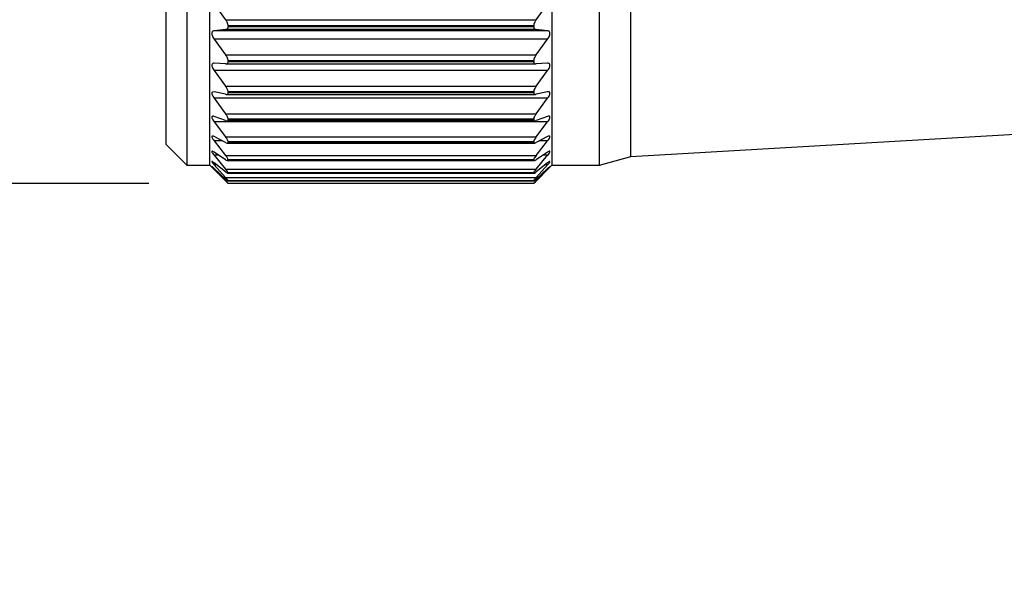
# Model space of a CAD drawing. Header units: millimetres. Extents: x 13 to 546, y 13 to 419.
# Tile 9 of 18: x 291 to 322, y 143 to 161. Entities that reach past the tile are written whole.
import ezdxf

# ---------------------------------------------------------------- set-up
doc = ezdxf.new("R2010")
doc.units = ezdxf.units.MM
doc.header["$LTSCALE"] = 2
doc.linetypes.add('SLD-Solid', pattern=[0])
doc.layers.add('DIMENSIONS', color=140, linetype='SLD-Solid', lineweight=25)
doc.styles.add('SLDTEXTSTYLE0', font='TXT', dxfattribs={"width": 0.7})
doc.dimstyles.new('SLDDIMSTYLE2', dxfattribs={"dimtxt": 4.316016, "dimasz": 6.604, "dimexe": 0, "dimexo": 0.0625, "dimgap": 1.079004, "dimtad": 0, "dimtih": 1, "dimtoh": 1, "dimdec": 1, "dimrnd": 1e-09, "dimzin": 12, "dimdsep": 46, "dimtxsty": 'SLDTEXTSTYLE0', "dimsah": 1, "dimcen": 0.09, "dimadec": 0, "dimazin": 3, "dimtfac": 1, "dimtdec": 1, "dimtmove": 0, "dimatfit": 0, "dimfxl": 0, "dimfrac": 2, "dimtolj": 1, "dimtzin": 12, "dimarcsym": 0})

# ---------------------------------------------------------------- blocks, each defined once
blk = doc.blocks.new('_D_1')
at = {"layer": 'DIMENSIONS'}
for p, q in [((267.041, 181.822), (267.041, 194.522)), ((294.824, 181.822), (260.691, 181.822)), ((260.628, 168.951), (259.179, 168.951)), ((259.179, 168.951), (259.179, 162.091)), ((273.454, 168.951), (274.903, 168.951)), ((274.903, 168.951), (274.903, 162.091)), ((259.179, 162.091), (260.628, 162.091)), ((274.903, 162.091), (273.454, 162.091)), ((294.824, 155.992), (260.691, 155.992)), ((267.041, 155.992), (267.041, 143.292))]:
    blk.add_line(p, q, dxfattribs=at)
for points in [[(267.041, 181.822), (268.057, 188.426), (266.025, 188.426)], [(267.041, 155.992), (266.025, 149.388), (268.057, 149.388)]]:
    blk.add_solid(points, dxfattribs=at)
at = {"layer": 'DIMENSIONS', "char_height": 4.2333, "attachment_point": 1, "style": 'SLDTEXTSTYLE0'}
for s, insert in [('25.8', (260.628, 175.374)), ('1.02', (260.628, 167.548))]:
    blk.add_mtext(s, dxfattribs=dict(at, insert=insert))

msp = doc.modelspace()

# ---------------------------------------------------------------- linework, layer by layer
for p, q in [((296.044, 181.257), (296.044, 156.577)), ((296.779, 156.577), (296.779, 181.257)), ((295.384, 157.237), (295.384, 180.597)), ((307.729, 168.917), (307.729, 156.577)), ((309.254, 156.577), (309.254, 168.917)), ((310.254, 156.857), (310.254, 168.917)), ((296.917, 161.729), (297.282, 161.235)), ((307.226, 161.235), (307.591, 161.729)), ((297.282, 161.235), (307.226, 161.235)), ((297.282, 160.916), (296.917, 160.88)), ((307.591, 160.88), (296.917, 160.88)), ((307.226, 160.916), (297.282, 160.916)), ((297.364, 161.036), (297.364, 161.012)), ((307.144, 161.036), (297.364, 161.036)), ((297.364, 161.012), (307.144, 161.012)), ((307.144, 161.012), (307.144, 161.036)), ((307.591, 160.88), (307.226, 160.916)), ((296.917, 160.613), (297.282, 160.112)), ((307.591, 160.613), (296.917, 160.613)), ((307.226, 160.112), (307.591, 160.613)), ((297.282, 160.112), (307.226, 160.112)), ((297.282, 159.823), (296.917, 159.844)), ((297.289, 159.823), (307.22, 159.823)), ((297.364, 159.92), (297.364, 159.898)), ((307.144, 159.92), (297.364, 159.92)), ((297.364, 159.898), (307.144, 159.898)), ((307.144, 159.898), (307.144, 159.92)), ((307.591, 159.844), (307.226, 159.823)), ((296.917, 159.605), (297.282, 159.104)), ((307.591, 159.605), (296.917, 159.605)), ((307.226, 159.104), (307.591, 159.605)), ((296.917, 158.927), (296.893, 158.927)), ((297.282, 158.848), (296.917, 158.927)), ((297.282, 159.104), (307.226, 159.104)), ((297.306, 158.845), (307.202, 158.845)), ((297.364, 158.921), (297.364, 158.902)), ((307.144, 158.921), (297.364, 158.921)), ((297.364, 158.902), (307.144, 158.902)), ((307.144, 158.902), (307.144, 158.921)), ((307.591, 158.927), (307.226, 158.848)), ((307.615, 158.928), (307.591, 158.927)), ((296.917, 158.719), (297.282, 158.223)), ((307.591, 158.719), (296.917, 158.719)), ((307.226, 158.223), (307.591, 158.719)), ((297.282, 158.223), (307.226, 158.223)), ((297.282, 158.005), (296.917, 158.14)), ((296.917, 157.966), (297.282, 157.482)), ((307.591, 157.966), (296.917, 157.966)), ((297.324, 157.996), (307.184, 157.996)), ((297.364, 158.052), (297.364, 158.036)), ((307.144, 158.052), (297.364, 158.052)), ((297.364, 158.036), (307.144, 158.036)), ((307.144, 158.036), (307.144, 158.052)), ((307.591, 158.14), (307.226, 158.005)), ((307.226, 157.482), (307.591, 157.966)), ((310.254, 156.857), (323.471, 157.619)), ((297.282, 157.304), (296.917, 157.493)), ((296.917, 157.356), (297.282, 156.89)), ((297.183, 157.356), (296.917, 157.356)), ((297.282, 157.482), (307.226, 157.482)), ((297.337, 157.286), (307.17, 157.286)), ((297.364, 157.325), (297.364, 157.312)), ((307.144, 157.325), (297.364, 157.325)), ((297.364, 157.312), (307.144, 157.312)), ((307.144, 157.312), (307.144, 157.325)), ((307.591, 157.493), (307.226, 157.304)), ((307.226, 156.89), (307.591, 157.356)), ((307.591, 157.356), (307.325, 157.356)), ((295.384, 157.237), (296.044, 156.577)), ((297.282, 156.755), (296.917, 156.995)), ((307.591, 156.995), (307.226, 156.755)), ((296.917, 156.896), (297.282, 156.455)), ((297.068, 156.896), (296.917, 156.896)), ((297.282, 156.364), (296.917, 156.653)), ((297.282, 156.89), (307.226, 156.89)), ((297.348, 156.724), (307.16, 156.724)), ((297.364, 156.749), (297.364, 156.739)), ((307.144, 156.749), (297.364, 156.749)), ((297.364, 156.739), (307.144, 156.739)), ((307.144, 156.739), (307.144, 156.749)), ((307.226, 156.455), (307.591, 156.896)), ((307.591, 156.653), (307.226, 156.364)), ((307.591, 156.896), (307.44, 156.896)), ((309.254, 156.577), (310.254, 156.857)), ((296.044, 156.577), (296.779, 156.577)), ((296.779, 156.577), (297.364, 155.992)), ((296.917, 156.593), (297.282, 156.182)), ((296.993, 156.593), (296.917, 156.593)), ((297.282, 156.136), (296.917, 156.471)), ((296.917, 156.451), (297.282, 156.076)), ((296.939, 156.451), (296.917, 156.451)), ((297.282, 156.455), (307.226, 156.455)), ((297.357, 156.318), (307.151, 156.318)), ((297.364, 156.331), (297.364, 156.325)), ((307.144, 156.331), (297.364, 156.331)), ((297.364, 156.325), (307.144, 156.325)), ((307.144, 155.992), (307.729, 156.577)), ((307.144, 156.325), (307.144, 156.331)), ((307.226, 156.182), (307.591, 156.593)), ((307.591, 156.471), (307.226, 156.136)), ((307.226, 156.076), (307.591, 156.451)), ((307.591, 156.593), (307.515, 156.593)), ((307.591, 156.451), (307.569, 156.451)), ((307.729, 156.577), (309.254, 156.577)), ((297.282, 156.182), (307.226, 156.182)), ((297.282, 156.076), (297.357, 156.076)), ((297.36, 156.073), (307.148, 156.073)), ((297.364, 156.078), (297.364, 156.075)), ((307.144, 156.078), (297.364, 156.078)), ((297.364, 156.075), (307.144, 156.075)), ((307.144, 156.075), (307.144, 156.078)), ((307.151, 156.076), (307.226, 156.076)), ((297.364, 155.992), (297.364, 155.992)), ((307.144, 155.992), (297.364, 155.992)), ((307.144, 155.992), (307.144, 155.992))]:
    msp.add_line(p, q)
for points, knots in [([(297.364, 161.036), (297.362, 161.056), (297.358, 161.097), (297.33, 161.165), (297.3, 161.209), (297.282, 161.235)], [0, 0, 0, 0, 0.266867, 0.563299, 1, 1, 1, 1]), ([(307.226, 161.235), (307.209, 161.21), (307.179, 161.166), (307.15, 161.098), (307.146, 161.056), (307.144, 161.036)], [0, 0, 0, 0, 0.416828, 0.734368, 1, 1, 1, 1]), ([(296.917, 160.88), (296.901, 160.877), (296.872, 160.87), (296.844, 160.831), (296.84, 160.784), (296.852, 160.732), (296.877, 160.673), (296.902, 160.635), (296.917, 160.613)], [0, 0, 0, 0, 0.146377, 0.265624, 0.414313, 0.573487, 0.75508, 1, 1, 1, 1]), ([(297.282, 160.916), (297.299, 160.92), (297.33, 160.926), (297.36, 160.967), (297.363, 160.997), (297.364, 161.012)], [0, 0, 0, 0, 0.365696, 0.661934, 1, 1, 1, 1]), ([(307.144, 161.012), (307.145, 160.996), (307.148, 160.967), (307.177, 160.927), (307.208, 160.92), (307.226, 160.916)], [0, 0, 0, 0, 0.339431, 0.617598, 1, 1, 1, 1]), ([(307.591, 160.613), (307.607, 160.637), (307.635, 160.679), (307.66, 160.744), (307.669, 160.797), (307.659, 160.841), (307.632, 160.872), (307.606, 160.877), (307.591, 160.88)], [0, 0, 0, 0, 0.265465, 0.465925, 0.639655, 0.760164, 0.864664, 1, 1, 1, 1]), ([(297.364, 159.92), (297.362, 159.938), (297.358, 159.977), (297.329, 160.042), (297.3, 160.086), (297.282, 160.112)], [0, 0, 0, 0, 0.255631, 0.551217, 1, 1, 1, 1]), ([(307.226, 160.112), (307.209, 160.087), (307.18, 160.043), (307.151, 159.978), (307.146, 159.938), (307.144, 159.92)], [0, 0, 0, 0, 0.4286483, 0.7455807, 1, 1, 1, 1]), ([(296.917, 159.844), (296.901, 159.844), (296.874, 159.843), (296.844, 159.811), (296.841, 159.768), (296.852, 159.721), (296.877, 159.665), (296.902, 159.627), (296.917, 159.605)], [0, 0, 0, 0, 0.148929, 0.259185, 0.398162, 0.555353, 0.741666, 1, 1, 1, 1]), ([(297.282, 159.823), (297.299, 159.823), (297.328, 159.824), (297.361, 159.858), (297.363, 159.884), (297.364, 159.898)], [0, 0, 0, 0, 0.38532, 0.671192, 1, 1, 1, 1]), ([(307.144, 159.898), (307.145, 159.884), (307.147, 159.858), (307.179, 159.825), (307.208, 159.824), (307.226, 159.823)], [0, 0, 0, 0, 0.330061, 0.598149, 1, 1, 1, 1]), ([(307.591, 159.605), (307.607, 159.629), (307.634, 159.67), (307.66, 159.731), (307.669, 159.781), (307.659, 159.819), (307.63, 159.844), (307.605, 159.844), (307.591, 159.844)], [0, 0, 0, 0, 0.279643, 0.484138, 0.653073, 0.764219, 0.861736, 1, 1, 1, 1]), ([(296.872, 158.928), (296.864, 158.923), (296.843, 158.912), (296.841, 158.871), (296.853, 158.829), (296.878, 158.776), (296.903, 158.74), (296.917, 158.719)], [0, 0, 0, 0, 0.1208002, 0.2706836, 0.452425, 0.6777823, 1, 1, 1, 1]), ([(297.364, 158.921), (297.362, 158.937), (297.357, 158.973), (297.328, 159.035), (297.3, 159.078), (297.282, 159.104)], [0, 0, 0, 0, 0.24305, 0.537635, 1, 1, 1, 1]), ([(297.282, 158.848), (297.298, 158.846), (297.325, 158.841), (297.361, 158.866), (297.363, 158.889), (297.364, 158.902)], [0, 0, 0, 0, 0.4171633, 0.6906962, 1, 1, 1, 1]), ([(307.226, 159.104), (307.209, 159.079), (307.181, 159.037), (307.151, 158.975), (307.146, 158.937), (307.144, 158.921)], [0, 0, 0, 0, 0.4419362, 0.7581292, 1, 1, 1, 1]), ([(307.144, 158.902), (307.145, 158.889), (307.147, 158.867), (307.182, 158.841), (307.209, 158.846), (307.226, 158.848)], [0, 0, 0, 0, 0.310384, 0.566146, 1, 1, 1, 1]), ([(307.591, 158.719), (307.607, 158.742), (307.634, 158.781), (307.659, 158.839), (307.669, 158.883), (307.659, 158.918), (307.641, 158.925), (307.633, 158.928)], [0, 0, 0, 0, 0.343938, 0.586606, 0.775808, 0.89245, 1, 1, 1, 1]), ([(297.364, 158.052), (297.362, 158.067), (297.357, 158.1), (297.327, 158.158), (297.299, 158.198), (297.282, 158.223)], [0, 0, 0, 0, 0.228687, 0.522103, 1, 1, 1, 1]), ([(307.226, 158.223), (307.209, 158.199), (307.181, 158.159), (307.152, 158.101), (307.146, 158.067), (307.144, 158.052)], [0, 0, 0, 0, 0.457133, 0.77246, 1, 1, 1, 1]), ([(296.917, 158.14), (296.903, 158.145), (296.88, 158.154), (296.844, 158.142), (296.841, 158.106), (296.853, 158.07), (296.878, 158.02), (296.903, 157.986), (296.917, 157.966)], [0, 0, 0, 0, 0.17264, 0.26837, 0.378305, 0.524621, 0.716302, 1, 1, 1, 1]), ([(297.282, 158.005), (297.298, 158), (297.322, 157.991), (297.36, 158.005), (297.363, 158.025), (297.364, 158.036)], [0, 0, 0, 0, 0.4616892, 0.7238637, 1, 1, 1, 1]), ([(307.144, 158.036), (307.145, 158.025), (307.148, 158.005), (307.185, 157.991), (307.21, 158), (307.226, 158.005)], [0, 0, 0, 0, 0.277007, 0.520873, 1, 1, 1, 1]), ([(307.591, 157.966), (307.607, 157.988), (307.633, 158.025), (307.658, 158.078), (307.67, 158.116), (307.658, 158.146), (307.625, 158.152), (307.604, 158.145), (307.591, 158.14)], [0, 0, 0, 0, 0.30618, 0.513647, 0.664083, 0.749511, 0.838652, 1, 1, 1, 1]), ([(296.917, 157.493), (296.903, 157.5), (296.883, 157.511), (296.846, 157.513), (296.84, 157.482), (296.854, 157.451), (296.879, 157.406), (296.903, 157.375), (296.917, 157.356)], [0, 0, 0, 0, 0.195272, 0.290469, 0.379758, 0.51563, 0.706407, 1, 1, 1, 1]), ([(297.364, 157.325), (297.362, 157.337), (297.356, 157.367), (297.327, 157.42), (297.299, 157.458), (297.282, 157.482)], [0, 0, 0, 0, 0.21195, 0.504036, 1, 1, 1, 1]), ([(297.282, 157.304), (297.297, 157.297), (297.319, 157.285), (297.359, 157.286), (297.362, 157.303), (297.364, 157.312)], [0, 0, 0, 0, 0.514694, 0.772325, 1, 1, 1, 1]), ([(307.226, 157.482), (307.21, 157.459), (307.182, 157.421), (307.152, 157.368), (307.146, 157.337), (307.144, 157.325)], [0, 0, 0, 0, 0.47482, 0.7891573, 1, 1, 1, 1]), ([(307.144, 157.312), (307.146, 157.303), (307.149, 157.286), (307.188, 157.285), (307.211, 157.296), (307.226, 157.304)], [0, 0, 0, 0, 0.228364, 0.466368, 1, 1, 1, 1]), ([(307.591, 157.356), (307.607, 157.376), (307.633, 157.411), (307.656, 157.457), (307.671, 157.491), (307.655, 157.515), (307.624, 157.509), (307.604, 157.5), (307.591, 157.493)], [0, 0, 0, 0, 0.31633, 0.521031, 0.65594, 0.725134, 0.817275, 1, 1, 1, 1]), ([(296.917, 156.995), (296.904, 157.004), (296.884, 157.016), (296.849, 157.032), (296.839, 157.007), (296.856, 156.982), (296.879, 156.943), (296.903, 156.914), (296.917, 156.896)], [0, 0, 0, 0, 0.224509, 0.328021, 0.392602, 0.513812, 0.700185, 1, 1, 1, 1]), ([(307.591, 156.896), (307.607, 156.916), (307.633, 156.947), (307.654, 156.986), (307.672, 157.016), (307.651, 157.03), (307.624, 157.015), (307.604, 157.003), (307.591, 156.995)], [0, 0, 0, 0, 0.322249, 0.519971, 0.634089, 0.687484, 0.79011, 1, 1, 1, 1]), ([(296.917, 156.653), (296.903, 156.662), (296.881, 156.676), (296.855, 156.704), (296.837, 156.69), (296.86, 156.668), (296.878, 156.636), (296.902, 156.609), (296.917, 156.593)], [0, 0, 0, 0, 0.25829, 0.379888, 0.419154, 0.521427, 0.69919, 1, 1, 1, 1]), ([(297.364, 156.749), (297.362, 156.759), (297.355, 156.785), (297.326, 156.832), (297.299, 156.868), (297.282, 156.89)], [0, 0, 0, 0, 0.192037, 0.482628, 1, 1, 1, 1]), ([(297.282, 156.755), (297.296, 156.746), (297.318, 156.733), (297.356, 156.719), (297.362, 156.733), (297.364, 156.739)], [0, 0, 0, 0, 0.566872, 0.832548, 1, 1, 1, 1]), ([(307.226, 156.89), (307.21, 156.868), (307.183, 156.833), (307.153, 156.786), (307.146, 156.759), (307.144, 156.749)], [0, 0, 0, 0, 0.495771, 0.809027, 1, 1, 1, 1]), ([(307.144, 156.739), (307.146, 156.733), (307.152, 156.719), (307.19, 156.732), (307.211, 156.745), (307.226, 156.755)], [0, 0, 0, 0, 0.1680269, 0.4121071, 1, 1, 1, 1]), ([(307.591, 156.593), (307.607, 156.611), (307.632, 156.641), (307.652, 156.668), (307.672, 156.699), (307.648, 156.697), (307.627, 156.679), (307.605, 156.663), (307.591, 156.653)], [0, 0, 0, 0, 0.320964, 0.50624, 0.59391, 0.639974, 0.760079, 1, 1, 1, 1]), ([(296.843, 156.533), (296.846, 156.528), (296.856, 156.515), (296.882, 156.488), (296.903, 156.465), (296.917, 156.451)], [0, 0, 0, 0, 0.1485809, 0.4537041, 1, 1, 1, 1]), ([(296.917, 156.471), (296.902, 156.484), (296.879, 156.503), (296.858, 156.528), (296.847, 156.531), (296.845, 156.532)], [0, 0, 0, 0, 0.636209, 0.954948, 1, 1, 1, 1]), ([(297.364, 156.331), (297.361, 156.339), (297.354, 156.361), (297.325, 156.402), (297.299, 156.434), (297.282, 156.455)], [0, 0, 0, 0, 0.167929, 0.456897, 1, 1, 1, 1]), ([(297.282, 156.364), (297.297, 156.354), (297.319, 156.339), (297.351, 156.313), (297.361, 156.322), (297.364, 156.325)], [0, 0, 0, 0, 0.6058752, 0.8911416, 1, 1, 1, 1]), ([(307.226, 156.455), (307.21, 156.435), (307.184, 156.403), (307.154, 156.362), (307.147, 156.339), (307.144, 156.331)], [0, 0, 0, 0, 0.520942, 0.833086, 1, 1, 1, 1]), ([(307.144, 156.325), (307.147, 156.322), (307.156, 156.313), (307.188, 156.338), (307.21, 156.353), (307.226, 156.364)], [0, 0, 0, 0, 0.1094254, 0.3710862, 1, 1, 1, 1]), ([(307.591, 156.451), (307.607, 156.467), (307.631, 156.493), (307.651, 156.513), (307.67, 156.539), (307.647, 156.522), (307.628, 156.505), (307.606, 156.484), (307.591, 156.471)], [0, 0, 0, 0, 0.3096747, 0.4765358, 0.5339347, 0.590502, 0.7318015, 1, 1, 1, 1]), ([(297.364, 156.078), (297.361, 156.084), (297.353, 156.101), (297.324, 156.134), (297.299, 156.163), (297.282, 156.182)], [0, 0, 0, 0, 0.138719, 0.425946, 1, 1, 1, 1]), ([(297.282, 156.136), (297.298, 156.123), (297.322, 156.104), (297.348, 156.076), (297.361, 156.075), (297.364, 156.075)], [0, 0, 0, 0, 0.61329, 0.916701, 1, 1, 1, 1]), ([(297.364, 155.992), (297.361, 155.995), (297.351, 156.006), (297.323, 156.034), (297.299, 156.059), (297.282, 156.076)], [0, 0, 0, 0, 0.105747, 0.390704, 1, 1, 1, 1]), ([(307.226, 156.182), (307.21, 156.164), (307.185, 156.135), (307.156, 156.101), (307.147, 156.084), (307.144, 156.078)], [0, 0, 0, 0, 0.551218, 0.862236, 1, 1, 1, 1]), ([(307.144, 156.075), (307.147, 156.075), (307.16, 156.076), (307.185, 156.103), (307.209, 156.123), (307.226, 156.136)], [0, 0, 0, 0, 0.084072, 0.362771, 1, 1, 1, 1]), ([(307.226, 156.076), (307.21, 156.059), (307.186, 156.034), (307.158, 156.007), (307.147, 155.995), (307.144, 155.992)], [0, 0, 0, 0, 0.585714, 0.895147, 1, 1, 1, 1])]:
    msp.add_open_spline(points, degree=3, knots=knots)

# ---------------------------------------------------------------- dimensions: what is measured, and where the dimension line sits
at = {"layer": 'DIMENSIONS'}
dim = msp.add_linear_dim(base=(267.041, 155.992), p1=(297.364, 181.822), p2=(297.364, 155.992), angle=90, dimstyle='SLDDIMSTYLE2', dxfattribs=at)
dim.commit()
dim.dimension.update_dxf_attribs({"geometry": '_D_1', "text_midpoint": (267.041, 168.951), "dimtype": 160})

doc.saveas('drawing.dxf')
